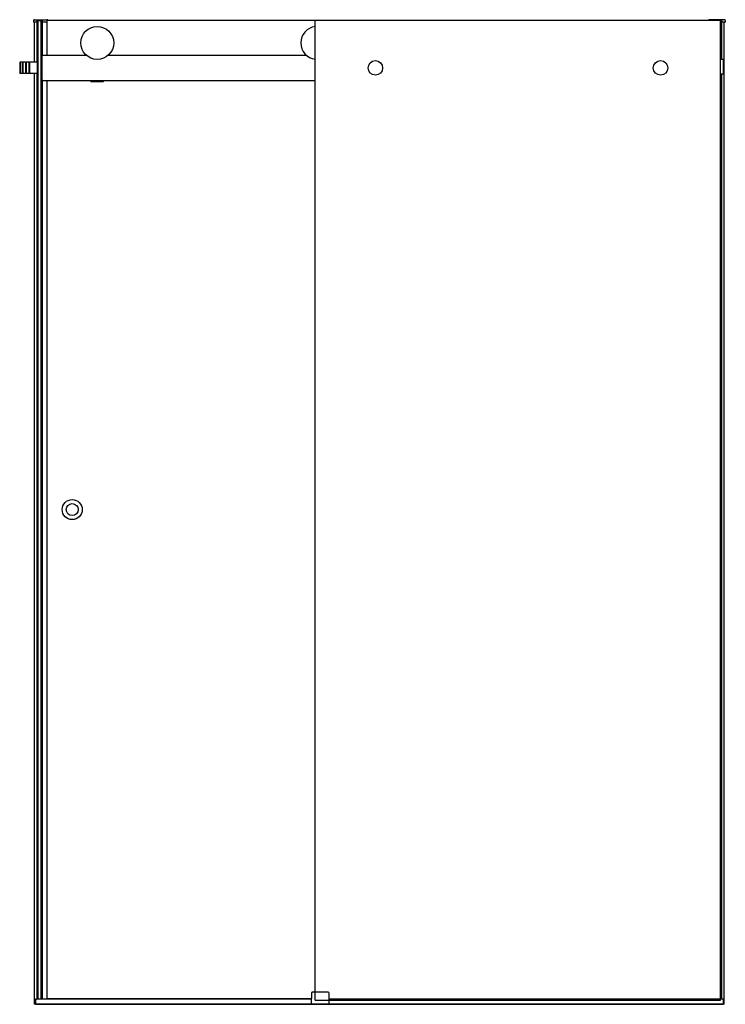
# Model space of a CAD drawing. Header units: millimetres. Extents: x 3699.57 to 3700.98, y 3608.62 to 3610.59.
import ezdxf

# ---------------------------------------------------------------- set-up
doc = ezdxf.new("R2010")
doc.units = ezdxf.units.MM
doc.linetypes.add('HIDDEN', pattern=[9.525, 6.35, -3.175])
doc.layers.add('SANINDUSA', color=3, linetype='Continuous')

msp = doc.modelspace()

# ---------------------------------------------------------------- linework, layer by layer
at = {"layer": 'SANINDUSA'}
for p, q in [((3699.5949, 3610.5904), (3699.5948, 3610.5879)), ((3699.6015, 3610.5869), (3699.5958, 3610.5869)), ((3699.5964, 3610.5919), (3699.6221, 3610.5919)), ((3699.5969, 3610.5069), (3699.5969, 3610.5869)), ((3699.6019, 3610.5899), (3699.6018, 3610.5879)), ((3699.6018, 3610.5871), (3699.6018, 3610.5879)), ((3699.6019, 3610.5069), (3699.6019, 3610.59)), ((3699.6023, 3610.5069), (3699.6023, 3610.5904)), ((3699.6024, 3610.5904), (3699.612, 3610.5904)), ((3699.6041, 3608.6324), (3699.6041, 3610.5904)), ((3699.6101, 3608.6324), (3699.6101, 3610.5904)), ((3699.6101, 3610.5023), (3699.6101, 3610.5904)), ((3699.6119, 3610.5194), (3699.6119, 3610.5904)), ((3699.6124, 3610.52), (3699.6124, 3610.5901)), ((3699.6125, 3610.5879), (3699.6125, 3610.5899)), ((3699.6125, 3610.5879), (3699.6126, 3610.5871)), ((3699.6221, 3610.5869), (3699.6129, 3610.5869)), ((3699.6221, 3610.5204), (3699.6221, 3610.5904)), ((3700.158, 3610.5904), (3699.6221, 3610.5904)), ((3700.158, 3608.6304), (3700.158, 3610.5904)), ((3700.9698, 3610.5904), (3700.158, 3610.5904)), ((3700.9438, 3610.5904), (3700.9438, 3610.5904)), ((3700.9758, 3610.5919), (3700.9453, 3610.5919)), ((3700.9698, 3610.5119), (3700.9698, 3610.5904)), ((3700.9703, 3610.5119), (3700.9703, 3610.59)), ((3700.9703, 3610.5899), (3700.9704, 3610.5879)), ((3700.9704, 3610.5871), (3700.9704, 3610.5879)), ((3700.9764, 3610.5869), (3700.9707, 3610.5869)), ((3700.9753, 3608.6224), (3700.9753, 3610.5869)), ((3700.9773, 3610.5904), (3700.9774, 3610.5879)), ((3699.6121, 3610.5194), (3699.6101, 3610.5194)), ((3699.6101, 3610.5184), (3699.6101, 3610.5194)), ((3699.6101, 3610.4724), (3699.6101, 3610.5184)), ((3699.6121, 3610.4714), (3699.6121, 3610.5194)), ((3699.7006, 3610.5204), (3699.6131, 3610.5204)), ((3700.1406, 3610.5204), (3699.7437, 3610.5204)), ((3700.9729, 3610.5119), (3700.9683, 3610.5119)), ((3700.973, 3610.5119), (3700.973, 3610.4829)), ((3700.974, 3610.5119), (3700.973, 3610.5119)), ((3700.974, 3610.5119), (3700.974, 3610.4829)), ((3699.5671, 3610.5059), (3699.5681, 3610.5069)), ((3699.5671, 3610.5059), (3699.5671, 3610.4849)), ((3699.5681, 3610.5069), (3699.5681, 3610.4839)), ((3699.5721, 3610.5069), (3699.5681, 3610.5069)), ((3699.5721, 3610.5069), (3699.5721, 3610.4839)), ((3699.5736, 3610.5059), (3699.5721, 3610.5059)), ((3699.5736, 3610.5069), (3699.5736, 3610.4839)), ((3699.5786, 3610.5069), (3699.5736, 3610.5069)), ((3699.5786, 3610.5069), (3699.5786, 3610.4839)), ((3699.5801, 3610.5059), (3699.5786, 3610.5059)), ((3699.5801, 3610.5069), (3699.5801, 3610.4839)), ((3699.5851, 3610.5069), (3699.5801, 3610.5069)), ((3699.5851, 3610.5069), (3699.5851, 3610.4839)), ((3699.5866, 3610.5059), (3699.5851, 3610.5059)), ((3699.5866, 3610.5069), (3699.5866, 3610.4839)), ((3699.6021, 3610.5069), (3699.5866, 3610.5069)), ((3699.6021, 3610.5069), (3699.6021, 3610.4839)), ((3699.6021, 3610.5069), (3699.6021, 3610.4839)), ((3699.6021, 3610.5069), (3699.6041, 3610.5069)), ((3699.6101, 3610.5003), (3699.6101, 3610.5003)), ((3699.6101, 3608.6329), (3699.6101, 3610.4924)), ((3699.6101, 3610.4904), (3699.6101, 3610.4904)), ((3699.5671, 3610.4849), (3699.5681, 3610.4839)), ((3699.5721, 3610.4839), (3699.5681, 3610.4839)), ((3699.5736, 3610.4849), (3699.5721, 3610.4849)), ((3699.5786, 3610.4839), (3699.5736, 3610.4839)), ((3699.5801, 3610.4849), (3699.5786, 3610.4849)), ((3699.5851, 3610.4839), (3699.5801, 3610.4839)), ((3699.5866, 3610.4849), (3699.5851, 3610.4849)), ((3699.6021, 3610.4839), (3699.5866, 3610.4839)), ((3699.5969, 3608.6224), (3699.5969, 3610.4839)), ((3699.6019, 3608.6329), (3699.6019, 3610.4839)), ((3699.6021, 3610.4839), (3699.6041, 3610.4839)), ((3699.6023, 3608.6329), (3699.6023, 3610.4839)), ((3699.6101, 3610.4714), (3699.6101, 3610.4724)), ((3699.6101, 3610.4714), (3699.6121, 3610.4714)), ((3699.6119, 3608.6329), (3699.6119, 3610.4714)), ((3699.6124, 3608.6324), (3699.6124, 3610.4707)), ((3699.6131, 3610.4704), (3700.158, 3610.4704)), ((3699.6221, 3608.6334), (3699.6221, 3610.4704)), ((3699.7096, 3610.4694), (3699.7096, 3610.4704)), ((3699.7096, 3610.4684), (3699.7096, 3610.4694)), ((3699.7096, 3610.4694), (3699.7346, 3610.4694)), ((3699.7096, 3610.4684), (3699.7346, 3610.4684)), ((3699.7346, 3610.4694), (3699.7346, 3610.4704)), ((3699.7346, 3610.4684), (3699.7346, 3610.4694)), ((3700.9729, 3610.4829), (3700.9683, 3610.4829)), ((3700.9698, 3608.6329), (3700.9698, 3610.4829)), ((3700.9703, 3608.6329), (3700.9703, 3610.4829)), ((3700.974, 3610.4829), (3700.973, 3610.4829)), ((3700.1502, 3608.6449), (3700.1498, 3608.6224)), ((3700.1517, 3608.6464), (3700.1522, 3608.6464)), ((3700.1834, 3608.6464), (3700.1522, 3608.6464)), ((3700.1834, 3608.6464), (3700.1839, 3608.6464)), ((3700.1858, 3608.6224), (3700.1854, 3608.6449)), ((3699.5981, 3608.6224), (3699.5969, 3608.6224)), ((3700.9753, 3608.6224), (3699.5969, 3608.6224)), ((3699.5981, 3608.6224), (3699.5981, 3608.6329)), ((3699.5981, 3608.6329), (3699.6009, 3608.6329)), ((3699.5984, 3608.6226), (3699.5984, 3608.6314)), ((3699.5984, 3608.6314), (3699.5984, 3608.6226)), ((3699.5986, 3608.6224), (3700.9736, 3608.6224)), ((3700.15, 3608.6324), (3699.5994, 3608.6324)), ((3699.6019, 3608.6329), (3699.6009, 3608.6329)), ((3699.6023, 3608.6329), (3699.6019, 3608.6329)), ((3699.6041, 3608.6329), (3699.6023, 3608.6329)), ((3699.6101, 3608.6329), (3699.6101, 3608.6329)), ((3699.6119, 3608.6329), (3699.6101, 3608.6329)), ((3699.6124, 3608.6329), (3699.6119, 3608.6329)), ((3700.15, 3608.6334), (3699.6221, 3608.6334)), ((3699.6262, 3608.6324), (3699.6262, 3608.6334)), ((3700.9728, 3608.6324), (3700.1856, 3608.6324)), ((3700.9741, 3608.6329), (3700.968, 3608.6329)), ((3700.9738, 3608.6226), (3700.9738, 3608.6314)), ((3700.9741, 3608.6224), (3700.9741, 3608.6329)), ((3700.9753, 3608.6224), (3700.9741, 3608.6224))]:
    msp.add_line(p, q, dxfattribs=at)
at = {"layer": 'SANINDUSA', "ltscale": 100}
msp.add_line((3700.968, 3608.6304), (3700.968, 3610.5904), dxfattribs=at)
at = {"layer": 'SANINDUSA', "linetype": 'HIDDEN', "ltscale": 100}
msp.add_line((3700.158, 3608.6304), (3700.968, 3608.6304), dxfattribs=at)
at = {"layer": 'SANINDUSA'}
for centre, radius in [((3699.7221, 3610.5454), 0.033), ((3700.278, 3610.4954), 0.0145), ((3700.848, 3610.4954), 0.0145), ((3699.6721, 3609.6119), 0.02), ((3699.6721, 3609.6119), 0.012)]:
    msp.add_circle(centre, radius, dxfattribs=at)
for centre, radius, start, end in [((3699.5958, 3610.5879), 0.001, 178, 270), ((3699.5964, 3610.5904), 0.0015, 90, 178), ((3699.6015, 3610.5872), 0.0003, 270, 358), ((3699.6024, 3610.5899), 0.0005, 137.3632, 178), ((3699.6024, 3610.5899), 0.0005, 90.0173, 137.3458), ((3699.612, 3610.5899), 0.0005, 42.6393, 90.038), ((3699.612, 3610.5899), 0.0005, 2, 42.6368), ((3699.6129, 3610.5872), 0.0003, 182, 270), ((3699.6221, 3610.5904), 0.0015, 2, 90), ((3700.9453, 3610.5904), 0.0015, 90, 178), ((3700.9698, 3610.5899), 0.0005, 42.6542, 89.9827), ((3700.9698, 3610.5899), 0.0005, 2, 42.6368), ((3700.9707, 3610.5872), 0.0003, 182, 270), ((3700.9758, 3610.5904), 0.0015, 2, 90), ((3700.9764, 3610.5879), 0.001, 270, 2), ((3700.1621, 3610.5454), 0.033, 97.1683, 262.8317), ((3699.6131, 3610.5194), 0.001, 90, 180), ((3700.9683, 3610.5116), 0.0003, 90, 180), ((3700.9729, 3610.5118), 0.0001, 0, 90), ((3699.6131, 3610.4714), 0.001, 180, 270), ((3700.9683, 3610.4832), 0.0003, 180, 270), ((3700.9729, 3610.483), 0.0001, 270, 0), ((3700.1517, 3608.6449), 0.0015, 90, 179), ((3700.1839, 3608.6449), 0.0015, 1, 90), ((3699.5994, 3608.6314), 0.001, 90, 180), ((3699.5994, 3608.6314), 0.001, 90, 180), ((3699.5986, 3608.6226), 0.0002, 180, 270), ((3699.5986, 3608.6226), 0.0002, 180, 270), ((3700.9728, 3608.6314), 0.001, 0, 90), ((3700.9736, 3608.6226), 0.0002, 270, 0)]:
    msp.add_arc(centre, radius, start, end, dxfattribs=at)

doc.saveas('drawing.dxf')
